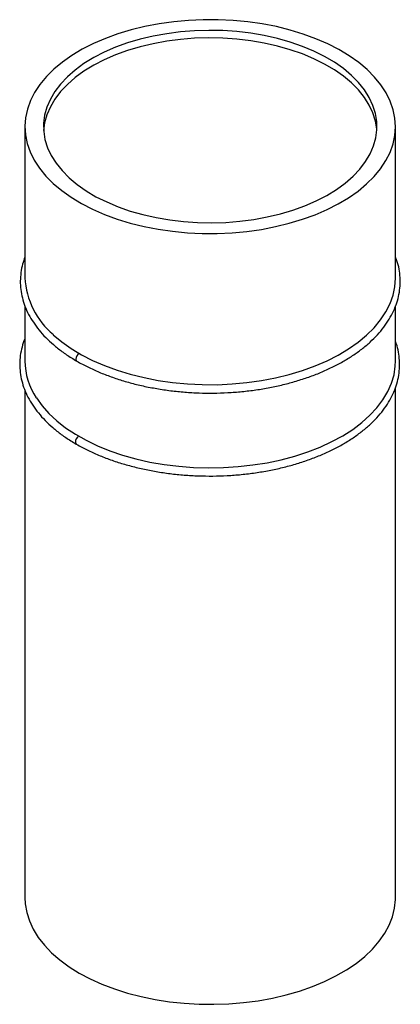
# Paper-space layout '_Isométrica' of a CAD drawing. Header units: millimetres. Extents: x -20 to 21, y -58 to 48.
import ezdxf

# ---------------------------------------------------------------- set-up
doc = ezdxf.new("R2010")
doc.units = ezdxf.units.MM

psp = doc.layouts.new('_Isométrica')

# ---------------------------------------------------------------- linework, layer by layer
at = {"color": 7, "linetype": 'Continuous', "lineweight": 25}
for p, q in [((-19.8, 36.49), (-19.8, 20.17)), ((20.2, 20.17), (20.2, 36.49)), ((-19.8, 17.12), (-19.8, 11.19)), ((20.2, 11.19), (20.2, 17.12)), ((-19.8, 8.01), (-19.8, -46.74)), ((20.2, -46.74), (20.2, 8.33))]:
    psp.add_line(p, q, dxfattribs=at)
at = {"color": 7, "linetype": 'Continuous', "lineweight": 25, "flags": 128}
for points in [[(-16.74, 30.35), (-15.83, 29.58), (-14.81, 28.86), (-13.7, 28.19), (-12.5, 27.57), (-11.21, 27.01), (-9.85, 26.51), (-8.43, 26.07), (-6.95, 25.71), (-5.42, 25.41), (-3.86, 25.19), (-2.27, 25.03), (-0.66, 24.96), (0.95, 24.95), (2.55, 25.03), (4.14, 25.17), (5.71, 25.39), (7.24, 25.69), (8.72, 26.05), (10.15, 26.48), (11.51, 26.97), (12.8, 27.53), (14.01, 28.14), (15.13, 28.81), (16.15, 29.53), (17.07, 30.29), (17.88, 31.1), (18.57, 31.94), (19.15, 32.81), (19.6, 33.7), (19.93, 34.61), (20.13, 35.53), (20.2, 36.46), (20.13, 37.39), (19.94, 38.31), (19.63, 39.22), (19.18, 40.12), (18.62, 40.99), (17.93, 41.83), (17.13, 42.64), (16.22, 43.4), (15.2, 44.12), (14.09, 44.8), (12.89, 45.42), (11.6, 45.98), (10.24, 46.48), (8.82, 46.91), (7.34, 47.28), (5.81, 47.57), (4.25, 47.8), (2.66, 47.95), (1.06, 48.03), (-0.56, 48.03), (-2.16, 47.96), (-3.75, 47.81), (-5.32, 47.59), (-6.85, 47.3), (-8.33, 46.94), (-9.76, 46.51), (-11.12, 46.01), (-12.41, 45.46), (-13.62, 44.84), (-14.74, 44.17), (-15.76, 43.45), (-16.68, 42.69), (-17.49, 41.89), (-18.18, 41.05), (-18.76, 40.18), (-19.21, 39.29), (-19.54, 38.38), (-19.74, 37.45), (-19.8, 36.52), (-19.74, 35.59), (-19.55, 34.67), (-19.24, 33.76), (-18.79, 32.87), (-18.23, 32), (-17.54, 31.15), (-16.74, 30.35)], [(-15.04, 30.96), (-14.18, 30.24), (-13.21, 29.56), (-12.14, 28.92), (-10.98, 28.35), (-9.75, 27.83), (-8.44, 27.37), (-7.07, 26.98), (-5.64, 26.66), (-4.18, 26.41), (-2.68, 26.23), (-1.17, 26.13), (0.36, 26.1), (1.89, 26.15), (3.4, 26.27), (4.89, 26.46), (6.35, 26.73), (7.76, 27.06), (9.12, 27.47), (10.41, 27.94), (11.63, 28.47), (12.77, 29.06), (13.82, 29.7), (14.77, 30.39), (15.61, 31.13), (16.34, 31.9), (16.96, 32.71), (17.45, 33.54), (17.83, 34.4), (18.07, 35.27), (18.19, 36.15), (18.17, 37.03), (18.03, 37.91), (17.76, 38.78), (17.36, 39.63), (16.83, 40.46), (16.19, 41.26), (15.43, 42.02), (14.57, 42.75), (13.6, 43.43), (12.53, 44.06), (11.37, 44.64), (10.14, 45.15), (8.83, 45.61), (7.46, 46), (6.03, 46.32), (4.57, 46.57), (3.07, 46.75), (1.56, 46.85), (0.03, 46.88), (-1.5, 46.84), (-3.01, 46.72), (-4.5, 46.52), (-5.96, 46.26), (-7.37, 45.92), (-8.73, 45.52), (-10.02, 45.05), (-11.24, 44.52), (-12.38, 43.93), (-13.43, 43.29), (-14.37, 42.59), (-15.22, 41.86), (-15.95, 41.08), (-16.57, 40.28), (-17.06, 39.44), (-17.44, 38.59), (-17.68, 37.72), (-17.79, 36.84), (-17.78, 35.96), (-17.64, 35.08), (-17.36, 34.21), (-16.97, 33.36), (-16.44, 32.53), (-15.8, 31.73), (-15.04, 30.96)], [(18.18, 36.08), (18.17, 36.21), (18.03, 37.09), (17.76, 37.96), (17.36, 38.81), (16.83, 39.64), (16.19, 40.44), (15.43, 41.21), (14.57, 41.93), (13.6, 42.61), (12.53, 43.24), (11.37, 43.82), (10.14, 44.34), (8.83, 44.79), (7.46, 45.18), (6.03, 45.5), (4.57, 45.76), (3.07, 45.93), (1.56, 46.04), (0.03, 46.07), (-1.5, 46.02), (-3.01, 45.9), (-4.5, 45.71), (-5.96, 45.44), (-7.37, 45.1), (-8.73, 44.7), (-10.02, 44.23), (-11.24, 43.7), (-12.38, 43.11), (-13.43, 42.47), (-14.37, 41.78), (-15.22, 41.04), (-15.95, 40.27), (-16.57, 39.46), (-17.06, 38.63), (-17.44, 37.77), (-17.68, 36.9), (-17.79, 36.08)], [(-16.74, 14.02), (-15.83, 13.25), (-14.81, 12.53), (-13.7, 11.86), (-12.5, 11.24), (-11.21, 10.68), (-9.85, 10.18), (-8.43, 9.74), (-6.95, 9.38), (-5.42, 9.08), (-3.86, 8.86), (-2.27, 8.7), (-0.66, 8.63), (0.95, 8.62), (2.55, 8.7), (4.14, 8.84), (5.71, 9.06), (7.24, 9.35), (8.72, 9.72), (10.15, 10.15), (11.51, 10.64), (12.8, 11.2), (14.01, 11.81), (15.13, 12.48), (16.15, 13.2), (17.07, 13.96), (17.88, 14.77), (18.57, 15.61), (19.15, 16.48), (19.6, 17.37), (19.93, 18.28), (20.13, 19.2), (20.2, 20.13), (20.2, 20.16)], [(-13.94, 12.01), (-13.94, 12), (-14.08, 11.89), (-14.19, 11.74), (-14.27, 11.56), (-14.3, 11.39), (-14.27, 11.25), (-14.19, 11.16), (-14.19, 11.16)], [(-18.57, 7.19), (-17.95, 6.33), (-17.22, 5.51), (-16.37, 4.72), (-15.41, 3.97), (-14.36, 3.27), (-13.21, 2.62), (-11.97, 2.02), (-10.65, 1.49), (-9.26, 1.01), (-7.82, 0.61), (-6.32, 0.27), (-4.77, 0), (-3.2, -0.19), (-1.6, -0.31), (0.01, -0.36), (1.62, -0.33), (3.22, -0.23), (4.8, -0.05), (6.35, 0.2), (7.86, 0.52), (9.32, 0.91), (10.73, 1.37), (12.06, 1.89), (13.32, 2.47), (14.49, 3.11), (15.57, 3.8), (16.55, 4.54), (17.42, 5.32), (18.18, 6.14), (18.83, 6.99), (19.35, 7.87), (19.75, 8.77), (20.03, 9.69), (20.17, 10.61), (20.2, 11.19)], [(-14, 3.05), (-14.01, 3.05), (-14.14, 2.94), (-14.26, 2.78), (-14.33, 2.61), (-14.36, 2.43), (-14.33, 2.29), (-14.26, 2.21), (-14.26, 2.21)], [(-19.8, -46.74), (-19.77, -47.43), (-19.61, -48.36), (-19.32, -49.27), (-18.9, -50.17), (-18.36, -51.05), (-17.7, -51.89), (-16.92, -52.71), (-16.03, -53.48), (-15.04, -54.22), (-13.95, -54.9)], [(-13.95, -54.9), (-12.76, -55.53), (-11.5, -56.1), (-10.15, -56.62), (-8.74, -57.07), (-7.27, -57.45), (-5.75, -57.76), (-4.2, -58), (-2.61, -58.17), (-1.01, -58.26), (0.6, -58.28), (2.21, -58.22), (3.8, -58.09), (5.37, -57.89), (6.91, -57.61), (8.4, -57.26), (9.84, -56.85), (11.22, -56.37), (12.53, -55.82), (13.76, -55.22), (14.9, -54.56), (15.94, -53.86), (16.88, -53.1), (17.71, -52.31), (18.43, -51.47), (19.03, -50.61), (19.51, -49.72), (19.87, -48.82), (20.09, -47.9), (20.19, -46.97), (20.2, -46.74)]]:
    psp.add_lwpolyline(points, dxfattribs=at)
at = {"color": 7, "linetype": 'Continuous', "lineweight": 25}
for centre, radius, start, end in [((-11.2, 20.62), 8.61, 183.0372, 230.0179), ((-12.42, 11.28), 7.39, 180.7404, 213.6089)]:
    psp.add_arc(centre, radius, start, end, dxfattribs=at)
for points, knots in [([(-19.8, 22.38), (-19.89, 22.14), (-20.09, 21.59), (-20.25, 20.73), (-20.32, 19.81), (-20.27, 18.9), (-20.1, 17.99), (-19.82, 17.09), (-19.42, 16.21), (-18.91, 15.35), (-18.3, 14.51), (-17.57, 13.71), (-16.75, 12.94), (-15.82, 12.2), (-14.96, 11.62), (-14.39, 11.28), (-14.19, 11.16)], [0, 0, 0, 0, 0.061425, 0.135846, 0.209959, 0.283897, 0.357807, 0.431832, 0.506114, 0.580735, 0.655707, 0.730987, 0.806506, 0.882186, 0.957961, 1, 1, 1, 1]), ([(-14.19, 11.16), (-14, 11.05), (-13.43, 10.73), (-12.42, 10.24), (-11.17, 9.71), (-9.85, 9.24), (-8.47, 8.82), (-7.04, 8.47), (-5.57, 8.19), (-4.07, 7.96), (-2.55, 7.81), (-1.01, 7.72), (0.54, 7.7), (2.08, 7.75), (3.62, 7.87), (5.13, 8.05), (6.62, 8.3), (8.07, 8.62), (9.47, 9), (10.83, 9.43), (12.12, 9.93), (13.35, 10.49), (14.51, 11.1), (15.58, 11.76), (16.56, 12.46), (17.46, 13.21), (18.25, 14), (18.94, 14.83), (19.52, 15.68), (19.99, 16.56), (20.35, 17.46), (20.58, 18.37), (20.7, 19.28), (20.71, 20.2), (20.59, 21.11), (20.42, 21.84), (20.25, 22.27), (20.2, 22.39)], [0, 0, 0, 0, 0.015607, 0.045199, 0.074785, 0.104359, 0.133921, 0.163471, 0.19301, 0.222541, 0.252064, 0.281583, 0.3111, 0.340617, 0.370135, 0.399659, 0.429188, 0.458727, 0.488278, 0.517841, 0.547421, 0.577017, 0.606629, 0.636257, 0.665894, 0.69553, 0.725146, 0.75472, 0.78422, 0.813615, 0.842875, 0.871988, 0.900965, 0.929848, 0.958698, 0.987562, 1, 1, 1, 1]), ([(-19.8, 13.61), (-19.81, 13.6), (-19.95, 13.3), (-20.13, 12.69), (-20.32, 11.77), (-20.38, 10.86), (-20.33, 9.94), (-20.16, 9.03), (-19.88, 8.14), (-19.49, 7.26), (-18.98, 6.39), (-18.36, 5.56), (-17.64, 4.75), (-16.81, 3.98), (-15.89, 3.25), (-15.02, 2.66), (-14.46, 2.32), (-14.26, 2.21)], [0, 0, 0, 0, 0.001942, 0.075606, 0.148902, 0.221896, 0.294717, 0.36751, 0.440416, 0.513576, 0.58707, 0.660909, 0.735052, 0.80943, 0.883966, 0.958596, 1, 1, 1, 1]), ([(-14.26, 2.21), (-14.06, 2.09), (-13.49, 1.77), (-12.49, 1.28), (-11.23, 0.75), (-9.91, 0.28), (-8.53, -0.13), (-7.1, -0.48), (-5.64, -0.77), (-4.14, -0.99), (-2.61, -1.15), (-1.07, -1.23), (0.47, -1.25), (2.02, -1.2), (3.55, -1.09), (5.07, -0.9), (6.55, -0.65), (8, -0.34), (9.41, 0.04), (10.76, 0.48), (12.06, 0.98), (13.29, 1.53), (14.44, 2.14), (15.51, 2.8), (16.5, 3.51), (17.39, 4.26), (18.19, 5.05), (18.88, 5.87), (19.46, 6.72), (19.93, 7.6), (20.28, 8.5), (20.52, 9.41), (20.64, 10.33), (20.64, 11.24), (20.52, 12.15), (20.37, 12.83), (20.22, 13.2), (20.2, 13.27)], [0, 0, 0, 0, 0.015692, 0.045446, 0.075194, 0.10493, 0.134653, 0.164365, 0.194066, 0.223758, 0.253443, 0.283123, 0.312801, 0.34248, 0.37216, 0.401845, 0.431536, 0.461236, 0.490948, 0.520674, 0.550415, 0.580173, 0.609948, 0.639737, 0.669536, 0.699334, 0.729113, 0.758848, 0.78851, 0.818065, 0.847486, 0.876758, 0.905894, 0.934934, 0.963942, 0.992964, 1, 1, 1, 1])]:
    psp.add_open_spline(points, degree=3, knots=knots, dxfattribs=at)

doc.saveas('drawing.dxf')
